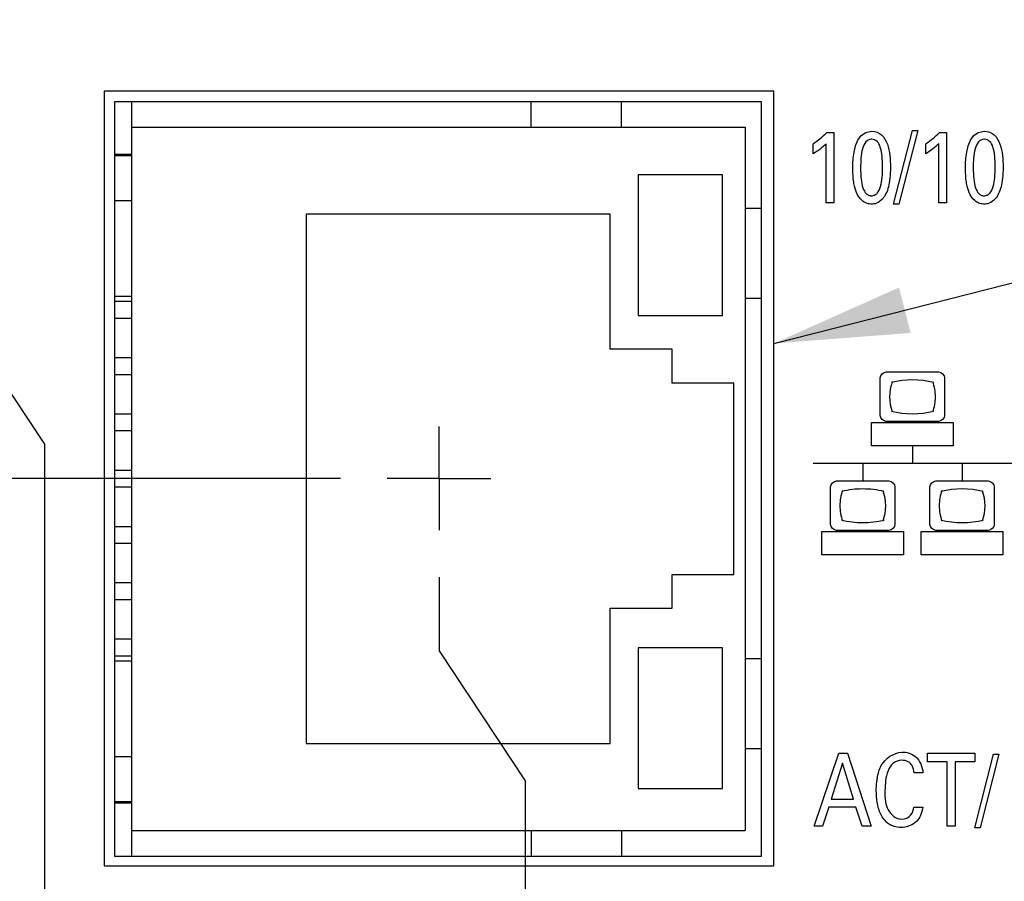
# Model space of a CAD drawing. Header units: inches. Extents: x 0 to 34, y 0 to 22.
# Tile 11 of 39: x 15.3 to 16.6, y 5.7 to 6.9. Entities that reach past the tile are written whole.
import ezdxf

# ---------------------------------------------------------------- set-up
doc = ezdxf.new("R2010")
doc.units = ezdxf.units.IN
doc.header["$LTSCALE"] = 1.87
doc.header["$MEASUREMENT"] = 0
doc.linetypes.add('CENTER', pattern=[0.6, 0.375, -0.075, 0.075, -0.075])
doc.layers.get('0').update_dxf_attribs({"linetype": 'CONTINUOUS'})
for name, color, linetype in [('02___PRT_ALL_AXES', 7, 'CONTINUOUS'), ('DATUMCURVES', 7, 'CONTINUOUS'), ('DETAIL', 7, 'CONTINUOUS'), ('DIMENSIONS', 7, 'CONTINUOUS')]:
    doc.layers.add(name, color=color, linetype=linetype)
doc.styles.get("Standard").update_dxf_attribs({"font": 'txt', "width": 0.8})
doc.dimstyles.new('DIMSTYLE_1', dxfattribs={"dimtxt": 0.125, "dimasz": 0.18, "dimexe": 0.125, "dimexo": 0.0625, "dimgap": 0.03125, "dimtad": 0, "dimtih": 1, "dimtoh": 1, "dimdec": 3, "dimlfac": 0.666667, "dimzin": 4, "dimdsep": 46, "dimtxsty": 'STANDARD', "dimblk": '_FILLED', "dimblk1": '_FILLED', "dimblk2": '_FILLED', "dimcen": 0.09, "dimadec": 0, "dimazin": 0, "dimtp": 0.005, "dimtm": 0.005, "dimtfac": 1, "dimtdec": 3, "dimtofl": 0, "dimtmove": 0, "dimatfit": 3, "dimldrblk": '_FILLED', "dimfxl": 1, "dimtolj": 1, "dimtzin": 4, "dimarcsym": 0})
doc.dimstyles.get("Standard").update_dxf_attribs({"dimtxt": 0.125, "dimasz": 0.18, "dimexe": 0.125, "dimexo": 0.0625, "dimgap": 0.09, "dimtad": 0, "dimtih": 1, "dimtoh": 1, "dimdec": 3, "dimzin": 4, "dimdsep": 46, "dimtxsty": 'STANDARD', "dimblk": '_FILLED', "dimblk1": '_FILLED', "dimblk2": '_FILLED', "dimcen": 0.09, "dimadec": 0, "dimazin": 0, "dimtol": 1, "dimtp": 0.01, "dimtm": 0.01, "dimtfac": 1, "dimtdec": 3, "dimtofl": 0, "dimtmove": 0, "dimatfit": 3, "dimldrblk": '_FILLED', "dimfxl": 1, "dimtolj": 1, "dimtzin": 4, "dimarcsym": 0})

# ---------------------------------------------------------------- blocks, each defined once
blk = doc.blocks.new('*D5')
at = {"layer": 'DIMENSIONS', "color": 2, "linetype": 'CONTINUOUS'}
blk.add_line((17.5798, 5.7878), (17.5798, 2.4965), dxfattribs=at)
at = {"layer": 'DIMENSIONS', "color": 2, "linetype": 'CONTINUOUS', "insert": (17.5173, 2.434), "char_height": 0.125, "width": 1.325, "attachment_point": 3, "rotation": 90, "line_spacing_factor": 0.9}
blk.add_mtext('1.454{\\Ftxt.shx;\\W1.000000;\\H0.125000; }[36.93]', dxfattribs=at)
blk = doc.blocks.new('_FILLED')
at = {"color": 0, "linetype": 'BYBLOCK'}
blk.add_solid([(0, 0), (-1, 0.1736), (-1, -0.1736)], dxfattribs=at)
blk = doc.blocks.new('*D6')
at = {"layer": 'DIMENSIONS', "color": 2, "linetype": 'CONTINUOUS'}
for p, q in [((15.8818, 6.1537), (15.8818, 6.0553)), ((15.8818, 6.0553), (15.9966, 5.8824)), ((15.9966, 5.8824), (15.9965, 4.5938)), ((15.9965, 4.5938), (16.4757, 4.1552)), ((16.4757, 4.1552), (16.4757, 2.4965))]:
    blk.add_line(p, q, dxfattribs=at)
at = {"layer": 'DIMENSIONS', "color": 2, "linetype": 'CONTINUOUS', "insert": (16.4132, 2.434), "char_height": 0.125, "width": 1.125, "attachment_point": 3, "rotation": 90, "line_spacing_factor": 0.9}
blk.add_mtext('.322{\\Ftxt.shx;\\W1.000000;\\H0.125000; }[8.18]', dxfattribs=at)
blk = doc.blocks.new('*D19')
at = {"layer": 'DIMENSIONS', "color": 2, "linetype": 'CONTINUOUS'}
for p, q in [((16.9273, 8.5253), (16.9273, 7.1984)), ((16.9273, 7.1984), (17.1927, 6.9112)), ((17.1927, 6.9112), (17.1927, 2.4965))]:
    blk.add_line(p, q, dxfattribs=at)
at = {"layer": 'DIMENSIONS', "color": 2, "linetype": 'CONTINUOUS', "insert": (17.1302, 2.434), "char_height": 0.125, "width": 1.325, "attachment_point": 3, "rotation": 90, "line_spacing_factor": 0.9}
blk.add_mtext('1.019{\\Ftxt.shx;\\W1.000000;\\H0.125000; }[25.88]', dxfattribs=at)
blk = doc.blocks.new('*D20')
at = {"layer": 'DIMENSIONS', "color": 2, "linetype": 'CONTINUOUS'}
for p, q in [((15.2948, 15.6919), (15.2948, 6.4227)), ((15.2948, 6.4227), (15.356, 6.3308)), ((15.356, 6.3308), (15.356, 5.0333)), ((15.356, 5.0333), (15.2035, 4.8964)), ((15.2035, 4.8964), (15.2035, 2.4965))]:
    blk.add_line(p, q, dxfattribs=at)
at = {"layer": 'DIMENSIONS', "color": 2, "linetype": 'CONTINUOUS', "insert": (15.141, 2.434), "char_height": 0.125, "width": 1.425, "attachment_point": 3, "rotation": 90, "line_spacing_factor": 0.9}
blk.add_mtext('2X .069{\\Ftxt.shx;\\W1.000000;\\H0.125000; }[1.76]', dxfattribs=at)
blk = doc.blocks.new('*D26')
at = {"layer": 'DIMENSIONS', "color": 2, "linetype": 'CONTINUOUS'}
blk.add_line((15.7503, 6.2852), (13.6703, 6.2852), dxfattribs=at)
at = {"layer": 'DIMENSIONS', "color": 2, "linetype": 'CONTINUOUS', "insert": (13.6078, 6.3477), "char_height": 0.125, "width": 1.325, "attachment_point": 3, "line_spacing_factor": 0.9}
blk.add_mtext('1.955{\\Ftxt.shx;\\W1.000000;\\H0.125000; }[49.64]', dxfattribs=at)
blk = doc.blocks.new('*D27')
at = {"layer": 'DIMENSIONS', "color": 2, "linetype": 'CONTINUOUS'}
blk.add_line((15.5322, 7.2955), (13.6703, 7.2955), dxfattribs=at)
at = {"layer": 'DIMENSIONS', "color": 2, "linetype": 'CONTINUOUS', "insert": (13.6078, 7.358), "char_height": 0.125, "width": 1.325, "attachment_point": 3, "line_spacing_factor": 0.9}
blk.add_mtext('2.628{\\Ftxt.shx;\\W1.000000;\\H0.125000; }[66.75]', dxfattribs=at)
blk = doc.blocks.new('*D29')
at = {"layer": 'DIMENSIONS', "color": 2, "linetype": 'CONTINUOUS'}
blk.add_line((15.5432, 8.706), (13.6703, 8.706), dxfattribs=at)
at = {"layer": 'DIMENSIONS', "color": 2, "linetype": 'CONTINUOUS', "insert": (13.6078, 8.7685), "char_height": 0.125, "width": 1.325, "attachment_point": 3, "line_spacing_factor": 0.9}
blk.add_mtext('3.568{\\Ftxt.shx;\\W1.000000;\\H0.125000; }[90.64]', dxfattribs=at)
blk = doc.blocks.new('*D32')
at = {"layer": 'DIMENSIONS', "color": 2, "linetype": 'CONTINUOUS'}
blk.add_line((15.602, 12.751), (13.6703, 12.751), dxfattribs=at)
at = {"layer": 'DIMENSIONS', "color": 2, "linetype": 'CONTINUOUS', "insert": (13.6078, 12.8135), "char_height": 0.125, "width": 1.425, "attachment_point": 3, "line_spacing_factor": 0.9}
blk.add_mtext('6.265{\\Ftxt.shx;\\W1.000000;\\H0.125000; }[159.13]', dxfattribs=at)
blk = doc.blocks.new('*D33')
at = {"layer": 'DIMENSIONS', "color": 2, "linetype": 'CONTINUOUS'}
blk.add_line((15.6092, 14.851), (13.6703, 14.851), dxfattribs=at)
at = {"layer": 'DIMENSIONS', "color": 2, "linetype": 'CONTINUOUS', "insert": (13.6078, 14.9135), "char_height": 0.125, "width": 1.425, "attachment_point": 3, "line_spacing_factor": 0.9}
blk.add_mtext('7.665{\\Ftxt.shx;\\W1.000000;\\H0.125000; }[194.69]', dxfattribs=at)

msp = doc.modelspace()

# ---------------------------------------------------------------- linework, layer by layer
at = {"color": 7, "linetype": 'CONTINUOUS'}
for p, q in [((16.3116, 6.787), (15.4491, 6.787)), ((15.4491, 6.787), (15.4491, 5.782)), ((15.4723, 5.782), (15.4723, 6.787)), ((16.0048, 6.7534), (16.0048, 6.787)), ((16.1248, 6.7534), (16.1248, 6.787)), ((16.3116, 5.782), (16.3116, 6.787)), ((15.4723, 6.7534), (16.2898, 6.7534)), ((16.2898, 6.7534), (16.2898, 5.8159)), ((15.4723, 6.7167), (15.4491, 6.7167)), ((15.4723, 6.7152), (15.4491, 6.7152)), ((16.2598, 6.6897), (16.1473, 6.6897)), ((16.1473, 6.6897), (16.1473, 6.5022)), ((16.2598, 6.5022), (16.2598, 6.6897)), ((15.4723, 6.6552), (15.4491, 6.6552)), ((16.3116, 6.6447), (16.2898, 6.6447)), ((16.1098, 6.6372), (15.7048, 6.6372)), ((15.7048, 6.6372), (15.7048, 5.9322)), ((16.1098, 6.4572), (16.1098, 6.6372)), ((15.4723, 6.5277), (15.4491, 6.5277)), ((16.3116, 6.5247), (16.2898, 6.5247)), ((15.4723, 6.5209), (15.4491, 6.5209)), ((15.4723, 6.4984), (15.4491, 6.4984)), ((16.1473, 6.5022), (16.2598, 6.5022)), ((16.1923, 6.4572), (16.1098, 6.4572)), ((16.1923, 6.4122), (16.1923, 6.4572)), ((15.4723, 6.4459), (15.4491, 6.4459)), ((15.4723, 6.4234), (15.4491, 6.4234)), ((16.2748, 6.4122), (16.1923, 6.4122)), ((16.2748, 6.1572), (16.2748, 6.4122)), ((15.4723, 6.3709), (15.4491, 6.3709)), ((15.4723, 6.3484), (15.4491, 6.3484)), ((15.4723, 6.2959), (15.4491, 6.2959)), ((15.4723, 6.2734), (15.4491, 6.2734)), ((15.4723, 6.2209), (15.4491, 6.2209)), ((15.4723, 6.1984), (15.4491, 6.1984)), ((16.1923, 6.1572), (16.2748, 6.1572)), ((16.1923, 6.1122), (16.1923, 6.1572)), ((15.4723, 6.1459), (15.4491, 6.1459)), ((15.4723, 6.1234), (15.4491, 6.1234)), ((16.1098, 6.1122), (16.1923, 6.1122)), ((16.1098, 5.9322), (16.1098, 6.1122)), ((15.4723, 6.0709), (15.4491, 6.0709)), ((16.2598, 6.0597), (16.1473, 6.0597)), ((16.1473, 6.0597), (16.1473, 5.8722)), ((16.2598, 5.8722), (16.2598, 6.0597)), ((15.4723, 6.0484), (15.4491, 6.0484)), ((15.4723, 6.0417), (15.4491, 6.0417)), ((16.3116, 6.0447), (16.2898, 6.0447)), ((15.7048, 5.9322), (16.1098, 5.9322)), ((16.3116, 5.9247), (16.2898, 5.9247)), ((15.4723, 5.9142), (15.4491, 5.9142)), ((16.1473, 5.8722), (16.2598, 5.8722)), ((15.4723, 5.8542), (15.4491, 5.8542)), ((15.4723, 5.8527), (15.4491, 5.8527)), ((15.4723, 5.8159), (16.2898, 5.8159)), ((16.0048, 5.8159), (16.0048, 5.782)), ((16.1248, 5.8159), (16.1248, 5.782)), ((15.4491, 5.782), (16.3116, 5.782))]:
    msp.add_line(p, q, dxfattribs=at)
at = {"layer": '02___PRT_ALL_AXES', "color": 7, "linetype": 'CONTINUOUS'}
for p, q in [((16.3281, 6.8012), (15.4356, 6.8012)), ((15.4356, 6.8012), (15.4356, 5.7692)), ((16.3281, 5.7692), (16.3281, 6.8012)), ((15.4356, 5.7692), (16.3281, 5.7692))]:
    msp.add_line(p, q, dxfattribs=at)
at = {"layer": '02___PRT_ALL_AXES', "color": 7, "linetype": 'CENTER'}
for q in [(15.8818, 6.3542), (15.8128, 6.2852), (15.9508, 6.2852), (15.8818, 6.2162)]:
    msp.add_line((15.8818, 6.2852), q, dxfattribs=at)
at = {"layer": 'DATUMCURVES', "color": 40, "linetype": 'CONTINUOUS'}
for p, q in [((16.3985, 6.746), (16.4081, 6.746)), ((16.4081, 6.746), (16.4081, 6.6525)), ((16.4876, 6.6504), (16.5129, 6.7488)), ((16.5199, 6.7488), (16.4947, 6.6504)), ((16.5129, 6.7488), (16.5199, 6.7488)), ((16.5486, 6.746), (16.5582, 6.746)), ((16.5582, 6.746), (16.5582, 6.6525)), ((16.3803, 6.7177), (16.3803, 6.7312)), ((16.3977, 6.6525), (16.3977, 6.7312)), ((16.5305, 6.7177), (16.5305, 6.7312)), ((16.5478, 6.6525), (16.5478, 6.7312)), ((16.4081, 6.6525), (16.3977, 6.6525)), ((16.4947, 6.6504), (16.4876, 6.6504)), ((16.5582, 6.6525), (16.5478, 6.6525)), ((16.4698, 6.369), (16.4698, 6.419)), ((16.4778, 6.427), (16.5476, 6.427)), ((16.5555, 6.419), (16.5555, 6.369)), ((16.4582, 6.3596), (16.5671, 6.3596)), ((16.4582, 6.3285), (16.4582, 6.3596)), ((16.5476, 6.3611), (16.4778, 6.3611)), ((16.5671, 6.3596), (16.5671, 6.3285)), ((16.5671, 6.3285), (16.4582, 6.3285)), ((16.5127, 6.3285), (16.5127, 6.3051)), ((16.645, 6.3052), (16.3803, 6.3052)), ((16.4465, 6.3052), (16.4465, 6.2818)), ((16.5788, 6.3052), (16.5788, 6.2818)), ((16.4036, 6.2239), (16.4036, 6.2739)), ((16.4116, 6.2818), (16.4814, 6.2818)), ((16.4893, 6.2739), (16.4893, 6.2239)), ((16.536, 6.2239), (16.536, 6.2739)), ((16.5439, 6.2818), (16.6138, 6.2818)), ((16.6217, 6.2739), (16.6217, 6.2239)), ((16.392, 6.2144), (16.5009, 6.2144)), ((16.392, 6.1834), (16.392, 6.2144)), ((16.4814, 6.216), (16.4116, 6.216)), ((16.5009, 6.2144), (16.5009, 6.1834)), ((16.5243, 6.2144), (16.6333, 6.2144)), ((16.5243, 6.1834), (16.5243, 6.2144)), ((16.6138, 6.216), (16.5439, 6.216)), ((16.6333, 6.2144), (16.6333, 6.1834)), ((16.5009, 6.1834), (16.392, 6.1834)), ((16.6333, 6.1834), (16.5243, 6.1834)), ((16.3816, 5.8217), (16.4144, 5.9191)), ((16.4144, 5.9191), (16.426, 5.9191)), ((16.426, 5.9191), (16.4575, 5.8217)), ((16.5329, 5.9191), (16.5959, 5.9191)), ((16.5329, 5.9077), (16.5329, 5.9191)), ((16.5959, 5.9191), (16.5959, 5.9077)), ((16.4197, 5.9058), (16.4046, 5.858)), ((16.4341, 5.858), (16.4197, 5.9058)), ((16.5591, 5.9077), (16.5329, 5.9077)), ((16.5591, 5.8217), (16.5591, 5.9077)), ((16.5959, 5.9077), (16.5698, 5.9077)), ((16.5698, 5.9077), (16.5698, 5.8217)), ((16.5957, 5.8195), (16.6209, 5.9179)), ((16.628, 5.9179), (16.6028, 5.8195)), ((16.6209, 5.9179), (16.628, 5.9179)), ((16.5267, 5.8928), (16.5151, 5.8928)), ((16.4046, 5.858), (16.4341, 5.858)), ((16.4012, 5.847), (16.3927, 5.8217)), ((16.4374, 5.847), (16.4012, 5.847)), ((16.4458, 5.8217), (16.4374, 5.847)), ((16.5146, 5.8473), (16.5264, 5.8473)), ((16.3927, 5.8217), (16.3816, 5.8217)), ((16.4575, 5.8217), (16.4458, 5.8217)), ((16.5698, 5.8217), (16.5591, 5.8217)), ((16.6028, 5.8195), (16.5957, 5.8195))]:
    msp.add_line(p, q, dxfattribs=at)
for centre, radius, start, end in [((16.5419, 6.394), 0.0596, 160.2669, 199.7331), ((16.5128, 6.2987), 0.1177, 76.1545, 103.8455), ((16.5128, 6.489), 0.1176, 256.1532, 283.8468), ((16.4177, 6.2487), 0.0595, 340.2453, 19.7547), ((16.5789, 6.1535), 0.1177, 76.1545, 103.8455), ((16.55, 6.2487), 0.0595, 340.2569, 19.7431), ((16.4466, 6.3445), 0.1182, 256.2291, 283.809), ((16.579, 6.3443), 0.118, 256.2196, 283.8186)]:
    msp.add_arc(centre, radius, start, end, dxfattribs=at)
for points in [[(16.3803, 6.7312), (16.3869, 6.7355), (16.3931, 6.7403), (16.3985, 6.746)], [(16.4333, 6.6982), (16.4333, 6.7121), (16.4346, 6.7478), (16.4583, 6.7478)], [(16.5305, 6.7312), (16.537, 6.7355), (16.5433, 6.7403), (16.5486, 6.746)], [(16.5834, 6.6982), (16.5834, 6.7121), (16.5847, 6.7478), (16.6084, 6.7478)], [(16.3977, 6.7312), (16.3927, 6.7259), (16.3867, 6.7215), (16.3803, 6.7177)], [(16.5478, 6.7312), (16.5428, 6.7259), (16.5368, 6.7215), (16.5305, 6.7177)], [(16.4698, 6.419), (16.4698, 6.4228), (16.474, 6.427), (16.4778, 6.427)], [(16.5476, 6.427), (16.5513, 6.427), (16.5555, 6.4228), (16.5555, 6.419)], [(16.4778, 6.3611), (16.474, 6.3611), (16.4698, 6.3653), (16.4698, 6.369)], [(16.5555, 6.369), (16.5555, 6.3653), (16.5513, 6.3611), (16.5476, 6.3611)], [(16.4036, 6.2739), (16.4036, 6.2776), (16.4078, 6.2818), (16.4116, 6.2818)], [(16.4814, 6.2818), (16.4852, 6.2818), (16.4893, 6.2776), (16.4893, 6.2739)], [(16.536, 6.2739), (16.536, 6.2776), (16.5402, 6.2818), (16.5439, 6.2818)], [(16.6138, 6.2818), (16.6175, 6.2818), (16.6217, 6.2776), (16.6217, 6.2739)], [(16.4116, 6.216), (16.4078, 6.216), (16.4036, 6.2201), (16.4036, 6.2239)], [(16.4893, 6.2239), (16.4893, 6.2202), (16.4852, 6.216), (16.4814, 6.216)], [(16.5439, 6.216), (16.5402, 6.216), (16.536, 6.2202), (16.536, 6.2239)], [(16.6217, 6.2239), (16.6217, 6.2202), (16.6175, 6.216), (16.6138, 6.216)]]:
    msp.add_open_spline(points, degree=3, dxfattribs=at)
for points, knots in [([(16.4583, 6.7478), (16.4695, 6.7478), (16.4821, 6.7326), (16.4841, 6.6951), (16.4816, 6.6724), (16.4743, 6.6573), (16.4645, 6.651), (16.4596, 6.6506), (16.4574, 6.6506), (16.4571, 6.6507)], [0, 0, 0, 0, 0.149966, 0.299932, 0.488991, 0.67805, 0.825413, 0.972775, 1, 1, 1, 1]), ([(16.6084, 6.7478), (16.6196, 6.7478), (16.6322, 6.7326), (16.6343, 6.6951), (16.6317, 6.6724), (16.6244, 6.6573), (16.6146, 6.651), (16.6097, 6.6506), (16.6075, 6.6506), (16.6072, 6.6507)], [0, 0, 0, 0, 0.15, 0.299999, 0.489101, 0.678202, 0.825407, 0.972612, 1, 1, 1, 1]), ([(16.4577, 6.737), (16.4551, 6.7368), (16.4498, 6.7341), (16.4444, 6.7215), (16.4433, 6.7015), (16.4441, 6.6837), (16.4463, 6.6719), (16.4501, 6.6652), (16.4536, 6.6627), (16.4563, 6.662), (16.4572, 6.6618), (16.4582, 6.6618)], [0, 0, 0, 0, 0.103185, 0.215751, 0.440883, 0.580662, 0.720441, 0.860221, 0.93011, 0.965055, 1, 1, 1, 1]), ([(16.4582, 6.6618), (16.4593, 6.6619), (16.4628, 6.6625), (16.4669, 6.666), (16.4722, 6.6768), (16.4732, 6.697), (16.4725, 6.715), (16.4702, 6.7272), (16.4661, 6.7351), (16.4607, 6.7371), (16.458, 6.737), (16.4577, 6.737)], [0, 0, 0, 0, 0.052716, 0.105431, 0.210862, 0.421725, 0.562903, 0.704081, 0.845259, 0.986438, 1, 1, 1, 1]), ([(16.6078, 6.737), (16.6052, 6.7368), (16.5999, 6.7341), (16.5945, 6.7215), (16.5934, 6.7015), (16.5942, 6.6837), (16.5964, 6.6719), (16.6002, 6.6652), (16.6037, 6.6627), (16.6064, 6.662), (16.6073, 6.6618), (16.6083, 6.6618)], [0, 0, 0, 0, 0.103185, 0.215751, 0.440883, 0.580662, 0.720441, 0.860221, 0.93011, 0.965055, 1, 1, 1, 1]), ([(16.6083, 6.6618), (16.6094, 6.6619), (16.6129, 6.6625), (16.617, 6.666), (16.6223, 6.6768), (16.6233, 6.697), (16.6226, 6.715), (16.6204, 6.7272), (16.6162, 6.7351), (16.6108, 6.7371), (16.6081, 6.737), (16.6078, 6.737)], [0, 0, 0, 0, 0.052715, 0.105429, 0.210859, 0.421717, 0.562893, 0.704069, 0.845245, 0.986421, 1, 1, 1, 1]), ([(16.4571, 6.6507), (16.4548, 6.6508), (16.451, 6.6517), (16.4434, 6.6563), (16.4382, 6.6646), (16.4345, 6.6768), (16.4333, 6.6898), (16.4333, 6.6982)], [0, 0, 0, 0, 0.126927, 0.271986, 0.562105, 0.781053, 1, 1, 1, 1]), ([(16.6072, 6.6507), (16.6049, 6.6508), (16.6011, 6.6517), (16.5935, 6.6563), (16.5884, 6.6646), (16.5847, 6.6768), (16.5834, 6.6898), (16.5834, 6.6982)], [0, 0, 0, 0, 0.126927, 0.271986, 0.562105, 0.781053, 1, 1, 1, 1]), ([(16.5398, 6.3737), (16.5422, 6.3802), (16.5444, 6.3939), (16.5422, 6.4075), (16.5398, 6.4139)], [0, 0, 0, 0, 0.499239, 1, 1, 1, 1]), ([(16.4196, 6.2689), (16.4173, 6.2625), (16.4149, 6.2488), (16.4173, 6.2351), (16.4196, 6.2287)], [0, 0, 0, 0, 0.499239, 1, 1, 1, 1]), ([(16.4748, 6.2678), (16.4655, 6.27), (16.4466, 6.2723), (16.4277, 6.27), (16.4185, 6.2678)], [0, 0, 0, 0, 0.499945, 1, 1, 1, 1]), ([(16.552, 6.2689), (16.5496, 6.2625), (16.5472, 6.2488), (16.5496, 6.2351), (16.552, 6.2287)], [0, 0, 0, 0, 0.499239, 1, 1, 1, 1]), ([(16.4652, 5.8804), (16.4654, 5.8823), (16.4665, 5.8899), (16.4709, 5.9082), (16.4936, 5.9242), (16.5201, 5.9163), (16.5262, 5.9009), (16.5267, 5.8928)], [0, 0, 0, 0, 0.056461, 0.233069, 0.565256, 0.753587, 1, 1, 1, 1]), ([(16.5151, 5.8928), (16.5147, 5.8962), (16.5134, 5.902), (16.507, 5.9086), (16.4973, 5.9106), (16.4859, 5.9068), (16.4793, 5.8953), (16.4766, 5.8827), (16.476, 5.8691), (16.476, 5.8596), (16.4767, 5.8548)], [0, 0, 0, 0, 0.110723, 0.187826, 0.287746, 0.419588, 0.551479, 0.698363, 0.841824, 1, 1, 1, 1]), ([(16.5264, 5.8473), (16.5258, 5.8396), (16.5191, 5.8246), (16.4981, 5.8183), (16.4799, 5.8233), (16.4695, 5.8376), (16.4654, 5.8532), (16.4642, 5.8678), (16.4648, 5.8767), (16.4652, 5.8804)], [0, 0, 0, 0, 0.192471, 0.359272, 0.504425, 0.637285, 0.776459, 0.907198, 1, 1, 1, 1]), ([(16.4767, 5.8548), (16.4773, 5.8508), (16.4805, 5.8401), (16.4951, 5.8277), (16.5118, 5.8351), (16.5141, 5.8437), (16.5146, 5.8473)], [0, 0, 0, 0, 0.203644, 0.573132, 0.811904, 1, 1, 1, 1])]:
    msp.add_open_spline(points, degree=3, knots=knots, dxfattribs=at)

# ---------------------------------------------------------------- dimensions: what is measured, and where the dimension line sits
at = {"layer": 'DIMENSIONS', "color": 2, "linetype": 'CONTINUOUS'}
dim = msp.add_ordinate_dim(feature_location=(15.2948, 15.6919), offset=(-0.0913, -13.1955), dtype=0, origin=(15.3988, 12.044), text='2X <>', dimstyle='DIMSTYLE_1', dxfattribs=at)
dim.commit()
dim.dimension.update_dxf_attribs({"geometry": '*D20', "text_midpoint": (15.2035, 1.7215)})
for feature_location, offset, dtype, origin, picture, middle in [((15.6092, 14.851), (-1.9388, 0), 0, (15.0973, 3.3535), '*D33', (12.8953, 14.851)), ((15.602, 12.751), (-1.9317, 0), 0, (15.0973, 3.3535), '*D32', (12.8953, 12.751)), ((15.5432, 8.706), (-1.8728, 0), 0, (15.6057, 3.3535), '*D29', (12.9453, 8.706)), ((16.9273, 8.5253), (0.2653, -6.0288), 0, (15.3988, 8.5878), '*D19', (17.1927, 1.7715)), ((15.5322, 7.2955), (-1.8619, 0), 0, (15.5947, 3.3535), '*D27', (12.9453, 7.2955)), ((15.7503432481, 6.2852378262), (-2.0800111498, 0), 0, (15.8128432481, 3.3534878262), '*D26', (12.9453320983, 6.2852378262)), ((15.8818, 6.1537), (0.5939, -3.6573), 0, (15.3988, 6.2162), '*D6', (16.4757, 1.8715)), ((17.5798, 5.7878), (0, -3.2913), 1, (15.3988, 5.8503), '*D5', (17.5798, 1.7715))]:
    dim = msp.add_ordinate_dim(feature_location=feature_location, offset=offset, dtype=dtype, origin=origin, dimstyle='DIMSTYLE_1', dxfattribs=at)
    dim.commit()
    dim.dimension.update_dxf_attribs({"geometry": picture, "text_midpoint": middle})

# ---------------------------------------------------------------- leaders
at = {"layer": 'DETAIL', "color": 2, "linetype": 'CONTINUOUS'}
msp.add_leader([(16.3281, 6.465), (18.6898, 7.0649), (18.8698, 7.0649)], dimstyle='STANDARD', override={"dimtad": 0}, dxfattribs=at)

doc.saveas('drawing.dxf')
